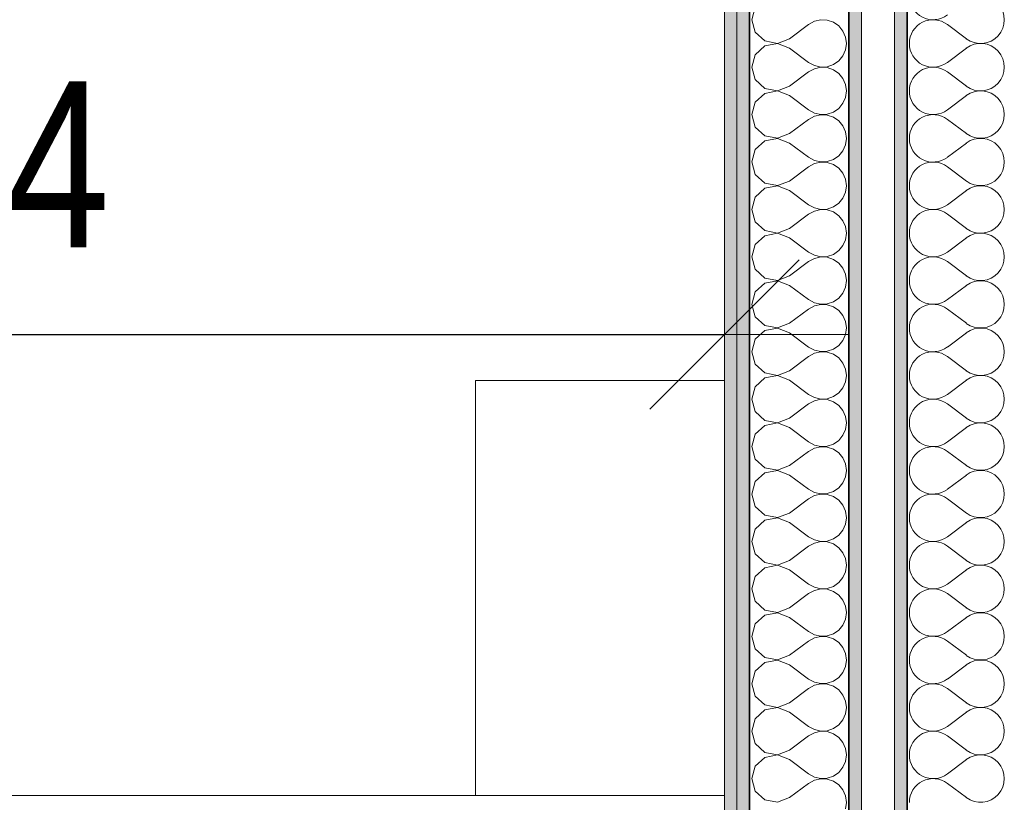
# Model space of a CAD drawing. Header units: metres. Extents: x -7.1 to 26.5, y -14.7 to 18.1.
# Tile 75 of 182: x 15.1 to 16.3, y -1.1 to -0.2. Entities that reach past the tile are written whole.
import ezdxf

# ---------------------------------------------------------------- set-up
doc = ezdxf.new("R2010")
doc.units = ezdxf.units.M
doc.header["$PDMODE"] = 65
doc.linetypes.add('AUSGEZOGEN', pattern=[0])
for name, color, linetype in [('XR$1$015 Innenwände', 7, 'AUSGEZOGEN'), ('XR$1$015 Innenwände Schichttrennlinien', 7, 'AUSGEZOGEN'), ('XR$1$065 Möbel Einrichtung', 7, 'AUSGEZOGEN'), ('XR$1$080 Raumdefinitionen Kontur', 7, 'AUSGEZOGEN'), ('XR$2$105 Bemassungen 100', 7, 'AUSGEZOGEN'), ('XR$3$015 Innenwände Bauteilschraffuren', 7, 'AUSGEZOGEN')]:
    doc.layers.add(name, color=color, linetype=linetype)
doc.styles.add('ARIAL', font='arial.ttf')
doc.dimstyles.new('DIMSTYLE_3', dxfattribs={"dimtxt": 0.2, "dimasz": 0.3, "dimexe": 0, "dimexo": 0, "dimgap": 0.1, "dimtad": 2, "dimrnd": 0.005, "dimzin": 4, "dimdsep": 46, "dimtxsty": 'ARIAL', "dimblk1": 'ALL_ML_STRICH', "dimblk2": 'ALL_ML_STRICH', "dimsah": 1, "dimcen": 0, "dimclrd": 7, "dimclre": 7, "dimclrt": 7, "dimadec": 0, "dimazin": 0, "dimtfac": 1, "dimtdec": 0, "dimtix": 1, "dimtmove": 2, "dimatfit": 3, "dimfxl": 0, "dimtzin": 0, "dimlwd": 0, "dimlwe": 18, "dimarcsym": 0})

# ---------------------------------------------------------------- blocks, each defined once
blk = doc.blocks.new('ALL_ML_STRICH')
at = {"color": 0, "linetype": 'ByBlock', "lineweight": -2}
for p, q in [((0, -0.5), (0, 0.5)), ((-0.3, -0.3), (0.3, 0.3)), ((-1, 0), (0.5, 0))]:
    blk.add_line(p, q, dxfattribs=at)
blk = doc.blocks.new('*D212')
at = {"layer": 'DEFPOINTS', "color": 7, "linetype": 'AUSGEZOGEN', "lineweight": 18, "transparency": 33554687}
for p in [(15.9718, -0.1778), (14.0318, -0.5792), (14.0318, -0.7062)]:
    blk.add_point(p, dxfattribs=at)
at = {"layer": 'XR$2$105 Bemassungen 100', "color": 7, "linetype": 'AUSGEZOGEN', "lineweight": -2, "transparency": 33554687}
for p, q in [((14.0318, -0.5792), (14.0318, -0.5792)), ((14.0318, -0.5792), (15.9718, -0.5792)), ((15.9718, -0.5792), (15.9718, -0.5792))]:
    blk.add_line(p, q, dxfattribs=at)
at = {"layer": 'XR$2$105 Bemassungen 100', "color": 7, "linetype": 'AUSGEZOGEN', "lineweight": 18, "transparency": 33554687, "xscale": 0.3, "yscale": 0.3, "zscale": 0.3, "rotation": 180}
blk.add_blockref('ALL_ML_STRICH', (14.0318, -0.5792), dxfattribs=at)
at = {"layer": 'XR$2$105 Bemassungen 100', "color": 7, "linetype": 'AUSGEZOGEN', "lineweight": 18, "transparency": 33554687, "xscale": 0.3, "yscale": 0.3, "zscale": 0.3}
blk.add_blockref('ALL_ML_STRICH', (15.9718, -0.5792), dxfattribs=at)
at = {"layer": 'XR$2$105 Bemassungen 100', "color": 7, "linetype": 'AUSGEZOGEN', "lineweight": 18, "transparency": 33554687, "insert": (15.0137, -0.3758), "char_height": 0.2, "width": 0.64, "attachment_point": 5, "style": 'ARIAL'}
blk.add_mtext('\\W0.80;\\A1;{\\A1;{1.94\\H0.132000;\\S^ ;}}', dxfattribs=at)
blk = doc.blocks.new('COMPLEXOBJECT_207')
at = {"layer": 'XR$3$015 Innenwände Bauteilschraffuren', "color": 8, "linetype": 'AUSGEZOGEN', "lineweight": 13, "transparency": 33554687}
for p, q in [((16.2632, -0.2229), (16.2403, -0.2057)), ((16.2632, -0.2343), (16.2403, -0.2514)), ((16.2632, -0.28), (16.2403, -0.2629)), ((16.2632, -0.2914), (16.2403, -0.3086)), ((16.2632, -0.3371), (16.2403, -0.32)), ((16.2632, -0.3486), (16.2403, -0.3657)), ((16.2632, -0.3943), (16.2403, -0.3771)), ((16.2632, -0.4057), (16.2403, -0.4229)), ((16.2632, -0.4514), (16.2403, -0.4343)), ((16.2632, -0.4629), (16.2403, -0.48)), ((16.2632, -0.5086), (16.2403, -0.4914)), ((16.2632, -0.52), (16.2403, -0.5371)), ((16.2632, -0.5657), (16.2403, -0.5486)), ((16.2632, -0.5771), (16.2403, -0.5943)), ((16.2632, -0.6229), (16.2403, -0.6057)), ((16.2632, -0.6343), (16.2403, -0.6514)), ((16.2632, -0.68), (16.2403, -0.6629)), ((16.2632, -0.6914), (16.2403, -0.7086)), ((16.2632, -0.7371), (16.2403, -0.72)), ((16.2632, -0.7486), (16.2403, -0.7657)), ((16.2632, -0.7943), (16.2403, -0.7771)), ((16.2632, -0.8057), (16.2403, -0.8229)), ((16.2632, -0.8514), (16.2403, -0.8343)), ((16.2632, -0.8629), (16.2403, -0.88)), ((16.2632, -0.9086), (16.2403, -0.8914)), ((16.2632, -0.92), (16.2403, -0.9371)), ((16.2632, -0.9657), (16.2403, -0.9486)), ((16.2632, -0.9771), (16.2403, -0.9943)), ((16.2632, -1.0229), (16.2403, -1.0057)), ((16.2632, -1.0343), (16.2403, -1.0514)), ((16.2632, -1.08), (16.2403, -1.0629)), ((16.2632, -1.0914), (16.2403, -1.1086)), ((16.2632, -1.1371), (16.2403, -1.12))]:
    blk.add_line(p, q, dxfattribs=at)
for centre, start, end in [((16.2232, -0.1714), 180, 306.8699), ((16.2803, -0.2), 233.1301, 126.8699), ((16.2232, -0.2286), 53.1301, 180), ((16.2232, -0.2286), 180, 306.8699), ((16.2803, -0.2571), 233.1301, 126.8699), ((16.2232, -0.2857), 53.1301, 180), ((16.2232, -0.2857), 180, 306.8699), ((16.2803, -0.3143), 233.1301, 126.8699), ((16.2232, -0.3429), 53.1301, 180), ((16.2232, -0.3429), 180, 306.8699), ((16.2803, -0.3714), 233.1301, 126.8699), ((16.2232, -0.4), 53.1301, 180), ((16.2232, -0.4), 180, 306.8699), ((16.2803, -0.4286), 233.1301, 126.8699), ((16.2232, -0.4571), 53.1301, 180), ((16.2232, -0.4571), 180, 306.8699), ((16.2803, -0.4857), 233.1301, 126.8699), ((16.2232, -0.5143), 53.1301, 180), ((16.2232, -0.5143), 180, 306.8699), ((16.2803, -0.5429), 233.1301, 126.8699), ((16.2232, -0.5714), 53.1301, 180), ((16.2232, -0.5714), 180, 306.8699), ((16.2803, -0.6), 233.1301, 126.8699), ((16.2232, -0.6286), 53.1301, 180), ((16.2232, -0.6286), 180, 306.8699), ((16.2803, -0.6571), 233.1301, 126.8699), ((16.2232, -0.6857), 53.1301, 180), ((16.2232, -0.6857), 180, 306.8699), ((16.2803, -0.7143), 233.1301, 126.8699), ((16.2232, -0.7429), 53.1301, 180), ((16.2232, -0.7429), 180, 306.8699), ((16.2803, -0.7714), 233.1301, 126.8699), ((16.2232, -0.8), 53.1301, 180), ((16.2232, -0.8), 180, 306.8699), ((16.2803, -0.8286), 233.1301, 126.8699), ((16.2232, -0.8571), 53.1301, 180), ((16.2232, -0.8571), 180, 306.8699), ((16.2803, -0.8857), 233.1301, 126.8699), ((16.2232, -0.9143), 53.1301, 180), ((16.2232, -0.9143), 180, 306.8699), ((16.2803, -0.9429), 233.1301, 126.8699), ((16.2232, -0.9714), 53.1301, 180), ((16.2232, -0.9714), 180, 306.8699), ((16.2803, -1), 233.1301, 126.8699), ((16.2232, -1.0286), 53.1301, 180), ((16.2232, -1.0286), 180, 306.8699), ((16.2803, -1.0571), 233.1301, 126.8699), ((16.2232, -1.0857), 53.1301, 180), ((16.2232, -1.0857), 180, 306.8699), ((16.2803, -1.1143), 233.1301, 126.8699), ((16.2232, -1.1429), 53.1301, 180)]:
    blk.add_arc(centre, 0.0286, start, end, dxfattribs=at)
blk = doc.blocks.new('COMPLEXOBJECT_250')
at = {"layer": 'XR$3$015 Innenwände Bauteilschraffuren', "color": 8, "linetype": 'AUSGEZOGEN', "lineweight": 13, "transparency": 33554687}
for p, q in [((16.0089, -0.185), (16.0046, -0.2)), ((16.0046, -0.2), (16.0089, -0.215)), ((16.0878, -0.2001), (16.0801, -0.2019)), ((16.0956, -0.2005), (16.0878, -0.2001)), ((16.1031, -0.203), (16.0956, -0.2005)), ((16.0503, -0.2229), (16.0732, -0.2057)), ((16.0801, -0.2019), (16.0732, -0.2057)), ((16.1096, -0.2075), (16.1031, -0.203)), ((16.1146, -0.2136), (16.1096, -0.2075)), ((16.0089, -0.215), (16.0204, -0.2256)), ((16.0358, -0.2285), (16.0503, -0.2229)), ((16.1178, -0.2208), (16.1146, -0.2136)), ((16.1189, -0.2286), (16.1178, -0.2208)), ((16.0204, -0.2316), (16.0089, -0.2421)), ((16.0204, -0.2256), (16.0358, -0.2285)), ((16.0358, -0.2287), (16.0204, -0.2316)), ((16.0503, -0.2343), (16.0358, -0.2287)), ((16.0503, -0.2343), (16.0732, -0.2514)), ((16.1146, -0.2436), (16.1178, -0.2364)), ((16.1178, -0.2364), (16.1189, -0.2286)), ((16.0089, -0.2421), (16.0046, -0.2571)), ((16.1096, -0.2497), (16.1146, -0.2436)), ((16.0046, -0.2571), (16.0089, -0.2722)), ((16.0732, -0.2514), (16.0801, -0.2552)), ((16.0801, -0.259), (16.0732, -0.2629)), ((16.0801, -0.2552), (16.0878, -0.257)), ((16.0878, -0.2573), (16.0801, -0.259)), ((16.0878, -0.257), (16.0956, -0.2566)), ((16.0956, -0.2576), (16.0878, -0.2573)), ((16.0956, -0.2566), (16.1031, -0.2541)), ((16.1031, -0.2602), (16.0956, -0.2576)), ((16.1031, -0.2541), (16.1096, -0.2497)), ((16.1096, -0.2646), (16.1031, -0.2602)), ((16.0089, -0.2722), (16.0204, -0.2827)), ((16.0503, -0.28), (16.0732, -0.2629)), ((16.1146, -0.2707), (16.1096, -0.2646)), ((16.1178, -0.2779), (16.1146, -0.2707)), ((16.0204, -0.2827), (16.0358, -0.2856)), ((16.0358, -0.2856), (16.0503, -0.28)), ((16.1189, -0.2857), (16.1178, -0.2779)), ((16.0204, -0.2887), (16.0089, -0.2993)), ((16.0358, -0.2858), (16.0204, -0.2887)), ((16.0503, -0.2914), (16.0358, -0.2858)), ((16.0503, -0.2914), (16.0732, -0.3086)), ((16.1146, -0.3007), (16.1178, -0.2935)), ((16.1178, -0.2935), (16.1189, -0.2857)), ((16.0089, -0.2993), (16.0046, -0.3143)), ((16.1031, -0.3113), (16.1096, -0.3068)), ((16.1096, -0.3068), (16.1146, -0.3007)), ((16.0046, -0.3143), (16.0089, -0.3293)), ((16.0503, -0.3371), (16.0732, -0.32)), ((16.0732, -0.3086), (16.0801, -0.3124)), ((16.0801, -0.3162), (16.0732, -0.32)), ((16.0801, -0.3124), (16.0878, -0.3142)), ((16.0878, -0.3144), (16.0801, -0.3162)), ((16.0878, -0.3142), (16.0956, -0.3138)), ((16.0956, -0.3148), (16.0878, -0.3144)), ((16.0956, -0.3138), (16.1031, -0.3113)), ((16.1031, -0.3173), (16.0956, -0.3148)), ((16.1096, -0.3218), (16.1031, -0.3173)), ((16.0089, -0.3293), (16.0204, -0.3398)), ((16.1146, -0.3278), (16.1096, -0.3218)), ((16.1178, -0.335), (16.1146, -0.3278)), ((16.0204, -0.3398), (16.0358, -0.3427)), ((16.0358, -0.343), (16.0204, -0.3459)), ((16.0358, -0.3427), (16.0503, -0.3371)), ((16.0503, -0.3486), (16.0358, -0.343)), ((16.1189, -0.3429), (16.1178, -0.335)), ((16.1178, -0.3507), (16.1189, -0.3429)), ((16.0204, -0.3459), (16.0089, -0.3564)), ((16.0503, -0.3486), (16.0732, -0.3657)), ((16.1146, -0.3579), (16.1178, -0.3507)), ((16.0089, -0.3564), (16.0046, -0.3714)), ((16.0732, -0.3657), (16.0801, -0.3695)), ((16.1031, -0.3684), (16.1096, -0.3639)), ((16.1096, -0.3639), (16.1146, -0.3579)), ((16.0046, -0.3714), (16.0089, -0.3864)), ((16.0503, -0.3943), (16.0732, -0.3771)), ((16.0801, -0.3733), (16.0732, -0.3771)), ((16.0801, -0.3695), (16.0878, -0.3713)), ((16.0878, -0.3715), (16.0801, -0.3733)), ((16.0878, -0.3713), (16.0956, -0.3709)), ((16.0956, -0.3719), (16.0878, -0.3715)), ((16.0956, -0.3709), (16.1031, -0.3684)), ((16.1031, -0.3744), (16.0956, -0.3719)), ((16.1096, -0.3789), (16.1031, -0.3744)), ((16.1146, -0.385), (16.1096, -0.3789)), ((16.0089, -0.3864), (16.0204, -0.397)), ((16.1178, -0.3922), (16.1146, -0.385)), ((16.0204, -0.403), (16.0089, -0.4136)), ((16.0204, -0.397), (16.0358, -0.3999)), ((16.0358, -0.4001), (16.0204, -0.403)), ((16.0358, -0.3999), (16.0503, -0.3943)), ((16.0503, -0.4057), (16.0358, -0.4001)), ((16.1189, -0.4), (16.1178, -0.3922)), ((16.1178, -0.4078), (16.1189, -0.4)), ((16.0089, -0.4136), (16.0046, -0.4286)), ((16.0503, -0.4057), (16.0732, -0.4229)), ((16.1096, -0.4211), (16.1146, -0.415)), ((16.1146, -0.415), (16.1178, -0.4078)), ((16.0732, -0.4229), (16.0801, -0.4267)), ((16.0801, -0.4267), (16.0878, -0.4285)), ((16.0956, -0.4281), (16.1031, -0.4256)), ((16.1031, -0.4256), (16.1096, -0.4211)), ((16.0046, -0.4286), (16.0089, -0.4436)), ((16.0503, -0.4514), (16.0732, -0.4343)), ((16.0801, -0.4305), (16.0732, -0.4343)), ((16.0878, -0.4287), (16.0801, -0.4305)), ((16.0878, -0.4285), (16.0956, -0.4281)), ((16.0956, -0.4291), (16.0878, -0.4287)), ((16.1031, -0.4316), (16.0956, -0.4291)), ((16.1096, -0.4361), (16.1031, -0.4316)), ((16.1146, -0.4421), (16.1096, -0.4361)), ((16.0089, -0.4436), (16.0204, -0.4541)), ((16.1178, -0.4493), (16.1146, -0.4421)), ((16.1189, -0.4571), (16.1178, -0.4493)), ((16.0204, -0.4602), (16.0089, -0.4707)), ((16.0204, -0.4541), (16.0358, -0.457)), ((16.0358, -0.4573), (16.0204, -0.4602)), ((16.0358, -0.457), (16.0503, -0.4514)), ((16.0503, -0.4629), (16.0358, -0.4573)), ((16.1178, -0.465), (16.1189, -0.4571)), ((16.0089, -0.4707), (16.0046, -0.4857)), ((16.0503, -0.4629), (16.0732, -0.48)), ((16.1096, -0.4782), (16.1146, -0.4722)), ((16.1146, -0.4722), (16.1178, -0.465)), ((16.0046, -0.4857), (16.0089, -0.5007)), ((16.0732, -0.48), (16.0801, -0.4838)), ((16.0801, -0.4838), (16.0878, -0.4856)), ((16.0878, -0.4858), (16.0801, -0.4876)), ((16.0878, -0.4856), (16.0956, -0.4852)), ((16.0956, -0.4862), (16.0878, -0.4858)), ((16.0956, -0.4852), (16.1031, -0.4827)), ((16.1031, -0.4887), (16.0956, -0.4862)), ((16.1031, -0.4827), (16.1096, -0.4782)), ((16.0503, -0.5086), (16.0732, -0.4914)), ((16.0801, -0.4876), (16.0732, -0.4914)), ((16.1096, -0.4932), (16.1031, -0.4887)), ((16.1146, -0.4993), (16.1096, -0.4932)), ((16.0089, -0.5007), (16.0204, -0.5113)), ((16.0358, -0.5142), (16.0503, -0.5086)), ((16.1178, -0.5065), (16.1146, -0.4993)), ((16.1189, -0.5143), (16.1178, -0.5065)), ((16.0204, -0.5173), (16.0089, -0.5278)), ((16.0204, -0.5113), (16.0358, -0.5142)), ((16.0358, -0.5144), (16.0204, -0.5173)), ((16.0503, -0.52), (16.0358, -0.5144)), ((16.0503, -0.52), (16.0732, -0.5371)), ((16.1178, -0.5221), (16.1189, -0.5143)), ((16.0089, -0.5278), (16.0046, -0.5429)), ((16.1096, -0.5354), (16.1146, -0.5293)), ((16.1146, -0.5293), (16.1178, -0.5221)), ((16.0046, -0.5429), (16.0089, -0.5579)), ((16.0732, -0.5371), (16.0801, -0.541)), ((16.0801, -0.5448), (16.0732, -0.5486)), ((16.0801, -0.541), (16.0878, -0.5427)), ((16.0878, -0.543), (16.0801, -0.5448)), ((16.0878, -0.5427), (16.0956, -0.5424)), ((16.0956, -0.5434), (16.0878, -0.543)), ((16.0956, -0.5424), (16.1031, -0.5398)), ((16.1031, -0.5459), (16.0956, -0.5434)), ((16.1031, -0.5398), (16.1096, -0.5354)), ((16.0503, -0.5657), (16.0732, -0.5486)), ((16.1096, -0.5503), (16.1031, -0.5459)), ((16.1146, -0.5564), (16.1096, -0.5503)), ((16.1178, -0.5636), (16.1146, -0.5564)), ((16.0089, -0.5579), (16.0204, -0.5684)), ((16.0204, -0.5684), (16.0358, -0.5713)), ((16.0358, -0.5713), (16.0503, -0.5657)), ((16.1189, -0.5714), (16.1178, -0.5636)), ((16.0204, -0.5744), (16.0089, -0.585)), ((16.0358, -0.5715), (16.0204, -0.5744)), ((16.0503, -0.5771), (16.0358, -0.5715)), ((16.0503, -0.5771), (16.0732, -0.5943)), ((16.1146, -0.5864), (16.1178, -0.5792)), ((16.1178, -0.5792), (16.1189, -0.5714)), ((16.0089, -0.585), (16.0046, -0.6)), ((16.1031, -0.597), (16.1096, -0.5925)), ((16.1096, -0.5925), (16.1146, -0.5864)), ((16.0046, -0.6), (16.0089, -0.615)), ((16.0732, -0.5943), (16.0801, -0.5981)), ((16.0801, -0.6019), (16.0732, -0.6057)), ((16.0801, -0.5981), (16.0878, -0.5999)), ((16.0878, -0.6001), (16.0801, -0.6019)), ((16.0878, -0.5999), (16.0956, -0.5995)), ((16.0956, -0.6005), (16.0878, -0.6001)), ((16.0956, -0.5995), (16.1031, -0.597)), ((16.1031, -0.603), (16.0956, -0.6005)), ((16.1096, -0.6075), (16.1031, -0.603)), ((16.0089, -0.615), (16.0204, -0.6256)), ((16.0503, -0.6229), (16.0732, -0.6057)), ((16.1146, -0.6136), (16.1096, -0.6075)), ((16.1178, -0.6208), (16.1146, -0.6136)), ((16.0204, -0.6256), (16.0358, -0.6285)), ((16.0358, -0.6285), (16.0503, -0.6229)), ((16.1189, -0.6286), (16.1178, -0.6208)), ((16.1178, -0.6364), (16.1189, -0.6286)), ((16.0204, -0.6316), (16.0089, -0.6421)), ((16.0358, -0.6287), (16.0204, -0.6316)), ((16.0503, -0.6343), (16.0358, -0.6287)), ((16.0503, -0.6343), (16.0732, -0.6514)), ((16.1146, -0.6436), (16.1178, -0.6364)), ((16.0089, -0.6421), (16.0046, -0.6571)), ((16.0732, -0.6514), (16.0801, -0.6552)), ((16.1031, -0.6541), (16.1096, -0.6497)), ((16.1096, -0.6497), (16.1146, -0.6436)), ((16.0046, -0.6571), (16.0089, -0.6722)), ((16.0503, -0.68), (16.0732, -0.6629)), ((16.0801, -0.659), (16.0732, -0.6629)), ((16.0801, -0.6552), (16.0878, -0.657)), ((16.0878, -0.6573), (16.0801, -0.659)), ((16.0878, -0.657), (16.0956, -0.6566)), ((16.0956, -0.6576), (16.0878, -0.6573)), ((16.0956, -0.6566), (16.1031, -0.6541)), ((16.1031, -0.6602), (16.0956, -0.6576)), ((16.1096, -0.6646), (16.1031, -0.6602)), ((16.0089, -0.6722), (16.0204, -0.6827)), ((16.1146, -0.6707), (16.1096, -0.6646)), ((16.1178, -0.6779), (16.1146, -0.6707)), ((16.0204, -0.6827), (16.0358, -0.6856)), ((16.0358, -0.6858), (16.0204, -0.6887)), ((16.0358, -0.6856), (16.0503, -0.68)), ((16.0503, -0.6914), (16.0358, -0.6858)), ((16.1189, -0.6857), (16.1178, -0.6779)), ((16.1178, -0.6935), (16.1189, -0.6857)), ((16.0089, -0.6993), (16.0046, -0.7143)), ((16.0204, -0.6887), (16.0089, -0.6993)), ((16.0503, -0.6914), (16.0732, -0.7086)), ((16.1146, -0.7007), (16.1178, -0.6935)), ((16.0732, -0.7086), (16.0801, -0.7124)), ((16.0956, -0.7138), (16.1031, -0.7113)), ((16.1031, -0.7113), (16.1096, -0.7068)), ((16.1096, -0.7068), (16.1146, -0.7007)), ((16.0046, -0.7143), (16.0089, -0.7293)), ((16.0503, -0.7371), (16.0732, -0.72)), ((16.0801, -0.7162), (16.0732, -0.72)), ((16.0801, -0.7124), (16.0878, -0.7142)), ((16.0878, -0.7144), (16.0801, -0.7162)), ((16.0878, -0.7142), (16.0956, -0.7138)), ((16.0956, -0.7148), (16.0878, -0.7144)), ((16.1031, -0.7173), (16.0956, -0.7148)), ((16.1096, -0.7218), (16.1031, -0.7173)), ((16.1146, -0.7278), (16.1096, -0.7218)), ((16.0089, -0.7293), (16.0204, -0.7398)), ((16.1178, -0.735), (16.1146, -0.7278)), ((16.1189, -0.7429), (16.1178, -0.735)), ((16.0204, -0.7459), (16.0089, -0.7564)), ((16.0204, -0.7398), (16.0358, -0.7427)), ((16.0358, -0.743), (16.0204, -0.7459)), ((16.0358, -0.7427), (16.0503, -0.7371)), ((16.0503, -0.7486), (16.0358, -0.743)), ((16.1178, -0.7507), (16.1189, -0.7429)), ((16.0089, -0.7564), (16.0046, -0.7714)), ((16.0503, -0.7486), (16.0732, -0.7657)), ((16.1096, -0.7639), (16.1146, -0.7579)), ((16.1146, -0.7579), (16.1178, -0.7507)), ((16.0732, -0.7657), (16.0801, -0.7695)), ((16.0801, -0.7695), (16.0878, -0.7713)), ((16.0956, -0.7709), (16.1031, -0.7684)), ((16.1031, -0.7684), (16.1096, -0.7639)), ((16.0046, -0.7714), (16.0089, -0.7864)), ((16.0503, -0.7943), (16.0732, -0.7771)), ((16.0801, -0.7733), (16.0732, -0.7771)), ((16.0878, -0.7715), (16.0801, -0.7733)), ((16.0878, -0.7713), (16.0956, -0.7709)), ((16.0956, -0.7719), (16.0878, -0.7715)), ((16.1031, -0.7744), (16.0956, -0.7719)), ((16.1096, -0.7789), (16.1031, -0.7744)), ((16.1146, -0.785), (16.1096, -0.7789)), ((16.0089, -0.7864), (16.0204, -0.797)), ((16.0358, -0.7999), (16.0503, -0.7943)), ((16.1178, -0.7922), (16.1146, -0.785)), ((16.1189, -0.8), (16.1178, -0.7922)), ((16.0204, -0.803), (16.0089, -0.8136)), ((16.0204, -0.797), (16.0358, -0.7999)), ((16.0358, -0.8001), (16.0204, -0.803)), ((16.0503, -0.8057), (16.0358, -0.8001)), ((16.0503, -0.8057), (16.0732, -0.8229)), ((16.1178, -0.8078), (16.1189, -0.8)), ((16.0089, -0.8136), (16.0046, -0.8286)), ((16.1096, -0.8211), (16.1146, -0.815)), ((16.1146, -0.815), (16.1178, -0.8078)), ((16.0046, -0.8286), (16.0089, -0.8436)), ((16.0732, -0.8229), (16.0801, -0.8267)), ((16.0801, -0.8267), (16.0878, -0.8285)), ((16.0878, -0.8287), (16.0801, -0.8305)), ((16.0878, -0.8285), (16.0956, -0.8281)), ((16.0956, -0.8291), (16.0878, -0.8287)), ((16.0956, -0.8281), (16.1031, -0.8256)), ((16.1031, -0.8316), (16.0956, -0.8291)), ((16.1031, -0.8256), (16.1096, -0.8211)), ((16.0503, -0.8514), (16.0732, -0.8343)), ((16.0801, -0.8305), (16.0732, -0.8343)), ((16.1096, -0.8361), (16.1031, -0.8316)), ((16.1146, -0.8421), (16.1096, -0.8361)), ((16.0089, -0.8436), (16.0204, -0.8541)), ((16.0358, -0.857), (16.0503, -0.8514)), ((16.1178, -0.8493), (16.1146, -0.8421)), ((16.1189, -0.8571), (16.1178, -0.8493)), ((16.0204, -0.8602), (16.0089, -0.8707)), ((16.0204, -0.8541), (16.0358, -0.857)), ((16.0358, -0.8573), (16.0204, -0.8602)), ((16.0503, -0.8629), (16.0358, -0.8573)), ((16.0503, -0.8629), (16.0732, -0.88)), ((16.1146, -0.8722), (16.1178, -0.865)), ((16.1178, -0.865), (16.1189, -0.8571)), ((16.0089, -0.8707), (16.0046, -0.8857)), ((16.1096, -0.8782), (16.1146, -0.8722)), ((16.0046, -0.8857), (16.0089, -0.9007)), ((16.0732, -0.88), (16.0801, -0.8838)), ((16.0801, -0.8876), (16.0732, -0.8914)), ((16.0801, -0.8838), (16.0878, -0.8856)), ((16.0878, -0.8858), (16.0801, -0.8876)), ((16.0878, -0.8856), (16.0956, -0.8852)), ((16.0956, -0.8862), (16.0878, -0.8858)), ((16.0956, -0.8852), (16.1031, -0.8827)), ((16.1031, -0.8887), (16.0956, -0.8862)), ((16.1031, -0.8827), (16.1096, -0.8782)), ((16.1096, -0.8932), (16.1031, -0.8887)), ((16.0089, -0.9007), (16.0204, -0.9113)), ((16.0503, -0.9086), (16.0732, -0.8914)), ((16.1146, -0.8993), (16.1096, -0.8932)), ((16.1178, -0.9065), (16.1146, -0.8993)), ((16.0204, -0.9113), (16.0358, -0.9142)), ((16.0358, -0.9142), (16.0503, -0.9086)), ((16.1189, -0.9143), (16.1178, -0.9065)), ((16.0204, -0.9173), (16.0089, -0.9278)), ((16.0358, -0.9144), (16.0204, -0.9173)), ((16.0503, -0.92), (16.0358, -0.9144)), ((16.0503, -0.92), (16.0732, -0.9371)), ((16.1146, -0.9293), (16.1178, -0.9221)), ((16.1178, -0.9221), (16.1189, -0.9143)), ((16.0089, -0.9278), (16.0046, -0.9429)), ((16.1031, -0.9398), (16.1096, -0.9354)), ((16.1096, -0.9354), (16.1146, -0.9293)), ((16.0046, -0.9429), (16.0089, -0.9579)), ((16.0503, -0.9657), (16.0732, -0.9486)), ((16.0732, -0.9371), (16.0801, -0.941)), ((16.0801, -0.9448), (16.0732, -0.9486)), ((16.0801, -0.941), (16.0878, -0.9427)), ((16.0878, -0.943), (16.0801, -0.9448)), ((16.0878, -0.9427), (16.0956, -0.9424)), ((16.0956, -0.9434), (16.0878, -0.943)), ((16.0956, -0.9424), (16.1031, -0.9398)), ((16.1031, -0.9459), (16.0956, -0.9434)), ((16.1096, -0.9503), (16.1031, -0.9459)), ((16.0089, -0.9579), (16.0204, -0.9684)), ((16.1146, -0.9564), (16.1096, -0.9503)), ((16.1178, -0.9636), (16.1146, -0.9564)), ((16.0204, -0.9684), (16.0358, -0.9713)), ((16.0358, -0.9715), (16.0204, -0.9744)), ((16.0358, -0.9713), (16.0503, -0.9657)), ((16.0503, -0.9771), (16.0358, -0.9715)), ((16.1189, -0.9714), (16.1178, -0.9636)), ((16.1178, -0.9792), (16.1189, -0.9714)), ((16.0204, -0.9744), (16.0089, -0.985)), ((16.0503, -0.9771), (16.0732, -0.9943)), ((16.1146, -0.9864), (16.1178, -0.9792)), ((16.0089, -0.985), (16.0046, -1)), ((16.0732, -0.9943), (16.0801, -0.9981)), ((16.1031, -0.997), (16.1096, -0.9925)), ((16.1096, -0.9925), (16.1146, -0.9864)), ((16.0046, -1), (16.0089, -1.015)), ((16.0503, -1.0229), (16.0732, -1.0057)), ((16.0801, -1.0019), (16.0732, -1.0057)), ((16.0801, -0.9981), (16.0878, -0.9999)), ((16.0878, -1.0001), (16.0801, -1.0019)), ((16.0878, -0.9999), (16.0956, -0.9995)), ((16.0956, -1.0005), (16.0878, -1.0001)), ((16.0956, -0.9995), (16.1031, -0.997)), ((16.1031, -1.003), (16.0956, -1.0005)), ((16.1096, -1.0075), (16.1031, -1.003)), ((16.1146, -1.0136), (16.1096, -1.0075)), ((16.0089, -1.015), (16.0204, -1.0256)), ((16.1178, -1.0208), (16.1146, -1.0136)), ((16.0204, -1.0316), (16.0089, -1.0421)), ((16.0204, -1.0256), (16.0358, -1.0285)), ((16.0358, -1.0287), (16.0204, -1.0316)), ((16.0358, -1.0285), (16.0503, -1.0229)), ((16.0503, -1.0343), (16.0358, -1.0287)), ((16.1189, -1.0286), (16.1178, -1.0208)), ((16.1178, -1.0364), (16.1189, -1.0286)), ((16.0089, -1.0421), (16.0046, -1.0571)), ((16.0503, -1.0343), (16.0732, -1.0514)), ((16.1096, -1.0497), (16.1146, -1.0436)), ((16.1146, -1.0436), (16.1178, -1.0364)), ((16.0732, -1.0514), (16.0801, -1.0552)), ((16.0801, -1.0552), (16.0878, -1.057)), ((16.0956, -1.0566), (16.1031, -1.0541)), ((16.1031, -1.0541), (16.1096, -1.0497)), ((16.0046, -1.0571), (16.0089, -1.0722)), ((16.0503, -1.08), (16.0732, -1.0629)), ((16.0801, -1.059), (16.0732, -1.0629)), ((16.0878, -1.0573), (16.0801, -1.059)), ((16.0878, -1.057), (16.0956, -1.0566)), ((16.0956, -1.0576), (16.0878, -1.0573)), ((16.1031, -1.0602), (16.0956, -1.0576)), ((16.1096, -1.0646), (16.1031, -1.0602)), ((16.1146, -1.0707), (16.1096, -1.0646)), ((16.0089, -1.0722), (16.0204, -1.0827)), ((16.1178, -1.0779), (16.1146, -1.0707)), ((16.1189, -1.0857), (16.1178, -1.0779)), ((16.0204, -1.0887), (16.0089, -1.0993)), ((16.0204, -1.0827), (16.0358, -1.0856)), ((16.0358, -1.0858), (16.0204, -1.0887)), ((16.0358, -1.0856), (16.0503, -1.08)), ((16.0503, -1.0914), (16.0358, -1.0858)), ((16.1178, -1.0935), (16.1189, -1.0857)), ((16.0089, -1.0993), (16.0046, -1.1143)), ((16.0503, -1.0914), (16.0732, -1.1086)), ((16.1096, -1.1068), (16.1146, -1.1007)), ((16.1146, -1.1007), (16.1178, -1.0935)), ((16.0046, -1.1143), (16.0089, -1.1293)), ((16.0732, -1.1086), (16.0801, -1.1124)), ((16.0801, -1.1124), (16.0878, -1.1142)), ((16.0878, -1.1144), (16.0801, -1.1162)), ((16.0878, -1.1142), (16.0956, -1.1138)), ((16.0956, -1.1148), (16.0878, -1.1144)), ((16.0956, -1.1138), (16.1031, -1.1113)), ((16.1031, -1.1173), (16.0956, -1.1148)), ((16.1031, -1.1113), (16.1096, -1.1068)), ((16.0503, -1.1371), (16.0732, -1.12)), ((16.0801, -1.1162), (16.0732, -1.12)), ((16.1096, -1.1218), (16.1031, -1.1173)), ((16.1146, -1.1278), (16.1096, -1.1218)), ((16.0089, -1.1293), (16.0204, -1.1398)), ((16.0358, -1.1427), (16.0503, -1.1371)), ((16.1178, -1.135), (16.1146, -1.1278)), ((16.1189, -1.1429), (16.1178, -1.135)), ((16.0204, -1.1398), (16.0358, -1.1427)), ((16.1178, -1.1507), (16.1189, -1.1429))]:
    blk.add_line(p, q, dxfattribs=at)

msp = doc.modelspace()

# ---------------------------------------------------------------- hatches: boundary and pattern name
at = {"layer": 'XR$3$015 Innenwände Bauteilschraffuren', "linetype": 'AUSGEZOGEN', "lineweight": 13, "true_color": 0x202020, "transparency": 33554687}
for points in [[(16.1768, 6.0735), (16.1768, -3.6465), (16.1918, -3.6465), (16.1918, 6.0735)], [(16.1218, 6.0385), (16.1218, -3.6465), (16.1368, -3.6465), (16.1368, 6.0385)], [(15.9868, 5.9035), (15.9868, -3.6465), (16.0018, -3.6465), (16.0018, 5.9035)], [(15.9718, 5.8885), (15.9718, -3.6465), (15.9868, -3.6465), (15.9868, 5.8885)]]:
    msp.add_hatch(color=250, dxfattribs=at).paths.add_polyline_path(points)

# ---------------------------------------------------------------- linework, layer by layer
at = {"layer": 'XR$1$015 Innenwände', "color": 7, "linetype": 'AUSGEZOGEN', "lineweight": 18, "transparency": 33554687}
for p, q in [((16.1768, 6.0735), (16.1768, -3.6465)), ((16.1368, -3.6465), (16.1368, 6.0385)), ((15.9718, 5.8885), (15.9718, -3.6465))]:
    msp.add_line(p, q, dxfattribs=at)
at = {"layer": 'XR$1$015 Innenwände Schichttrennlinien', "color": 7, "linetype": 'AUSGEZOGEN', "lineweight": 35, "transparency": 33554687}
for p, q in [((16.1918, -3.6465), (16.1918, 6.0735)), ((16.1218, 5.9185), (16.1218, -3.6465)), ((16.0018, 5.9035), (16.0018, -3.6465))]:
    msp.add_line(p, q, dxfattribs=at)
at = {"layer": 'XR$1$015 Innenwände Schichttrennlinien', "color": 7, "linetype": 'AUSGEZOGEN', "lineweight": 18, "transparency": 33554687}
msp.add_line((15.9868, 5.9035), (15.9868, -3.6465), dxfattribs=at)
at = {"layer": 'XR$1$065 Möbel Einrichtung', "color": 8, "linetype": 'AUSGEZOGEN', "lineweight": 13, "transparency": 33554687}
for p, q in [((15.6718, -1.1345), (15.6718, -0.6345)), ((15.6718, -0.6345), (15.9718, -0.6345)), ((15.9718, -0.6345), (15.9718, -1.1345)), ((13.9718, -1.1345), (15.9718, -1.1345)), ((15.9718, -1.1345), (15.6718, -1.1345)), ((15.9718, -1.1345), (15.9718, -2.9345))]:
    msp.add_line(p, q, dxfattribs=at)
at = {"layer": 'XR$1$080 Raumdefinitionen Kontur', "color": 8, "linetype": 'AUSGEZOGEN', "lineweight": 13, "transparency": 33554687}
msp.add_lwpolyline([(12.9218, 0.4035), (12.9218, -3.6465), (15.9718, -3.6465), (15.9718, 0.4035), (12.9218, 0.4035)], close=True, dxfattribs=at)

# ---------------------------------------------------------------- block references
at = {"layer": 'XR$3$015 Innenwände Bauteilschraffuren', "color": 8, "linetype": 'AUSGEZOGEN', "lineweight": 13, "transparency": 33554687}
for name in ['COMPLEXOBJECT_207', 'COMPLEXOBJECT_250']:
    msp.add_blockref(name, (0, 0), dxfattribs=at)

# ---------------------------------------------------------------- dimensions: what is measured, and where the dimension line sits
at = {"layer": 'XR$2$105 Bemassungen 100', "color": 7, "linetype": 'AUSGEZOGEN', "lineweight": 18, "transparency": 33554687}
dim = msp.add_linear_dim(base=(15.9718, -0.5792), p1=(14.0318, -0.5792), p2=(15.9718, -0.5792), dimstyle='DIMSTYLE_3', override={"dimpost": '<>', "dimclrd": 7, "dimclre": 7, "dimclrt": 7, "dimlwd": 0, "dimlwe": 18}, dxfattribs=at)
dim.commit()
dim.dimension.update_dxf_attribs({"geometry": '*D212', "text_midpoint": (15.0137, -0.3758), "dimtype": 160})

doc.saveas('drawing.dxf')
